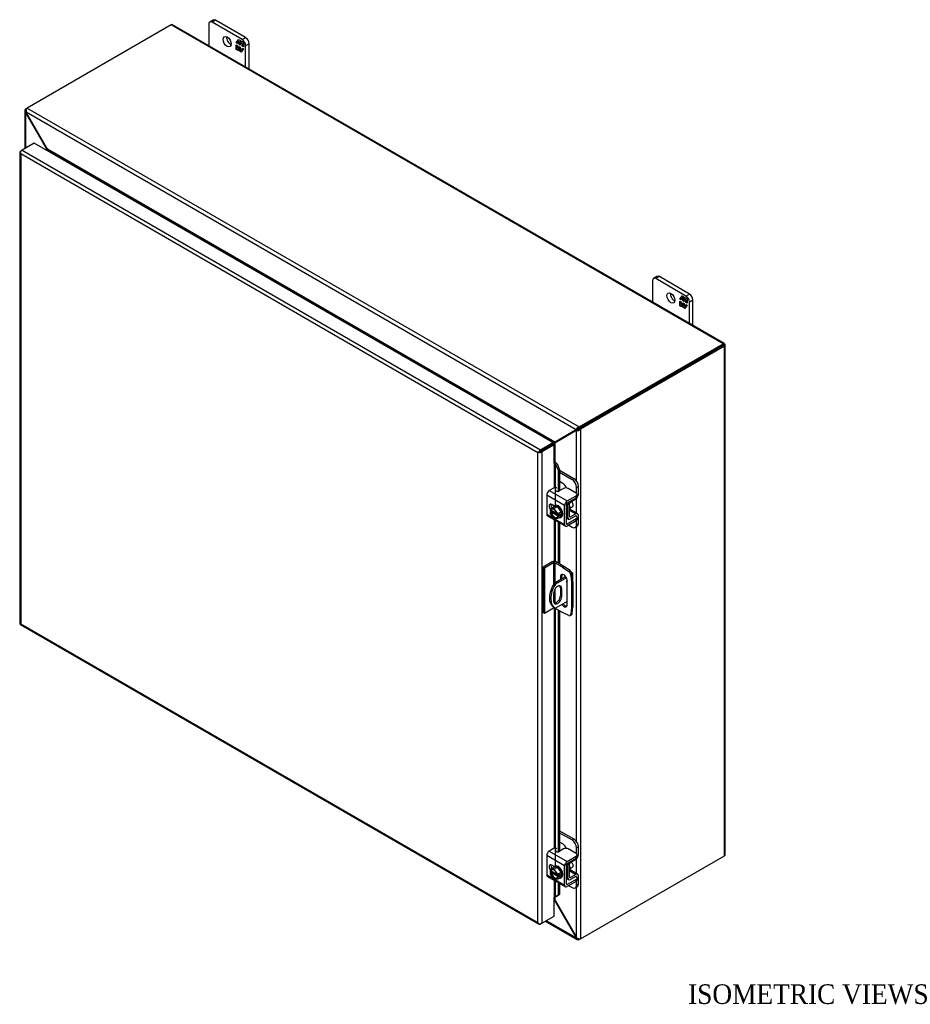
# Model space of a CAD drawing. Header units: inches. Extents: x 4 to 147, y 0 to 98.
# Tile 7 of 8: x 97 to 124, y 68 to 98. Entities that reach past the tile are written whole.
import ezdxf
from ezdxf.enums import TextEntityAlignment as Align

# ---------------------------------------------------------------- set-up
doc = ezdxf.new("R2010")
doc.units = ezdxf.units.IN
doc.header["$MEASUREMENT"] = 0
for name, color, linetype in [('COM40153-1', 7, 'CONTINUOUS'), ('COM40153-2', 7, 'CONTINUOUS'), ('COM42667', 7, 'CONTINUOUS'), ('COM42780', 7, 'CONTINUOUS'), ('COM48441', 7, 'CONTINUOUS'), ('COM71780-12', 7, 'CONTINUOUS'), ('DEFAULT', 7, 'CONTINUOUS'), ('FET07710', 7, 'CONTINUOUS'), ('SCC19011', 7, 'CONTINUOUS'), ('SPR20265', 7, 'CONTINUOUS'), ('WAF25035', 7, 'CONTINUOUS')]:
    doc.layers.add(name, color=color, linetype=linetype)
doc.styles.add('SEACAD_TIMES_NEW_ROMAN', font='times.ttf')

msp = doc.modelspace()

# ---------------------------------------------------------------- linework, layer by layer
at = {"layer": 'COM40153-1', "color": 7}
for p, q in [((113.389, 81.435), (113.032, 81.229)), ((113.41, 81.4), (113.073, 81.205)), ((113.562, 81.573), (113.575, 81.566)), ((113.6, 81.286), (113.6, 81.53)), ((113.032, 81.229), (113.073, 81.205)), ((113.224, 81.091), (113.265, 81.067)), ((113.224, 81.091), (113.224, 80.854)), ((113.265, 80.83), (113.265, 81.067)), ((113.018, 80.924), (113.018, 80.687)), ((113.224, 80.854), (113.265, 80.83)), ((113.013, 80.504), (113.053, 80.48)), ((113.436, 80.68), (113.073, 80.47))]:
    msp.add_line(p, q, dxfattribs=at)
for centre, major_axis, start_param, end_param in [((113.442, 81.296), (-0.025, -0.0433), 4.139289, 6.283185), ((113.401, 81.319), (0.025, 0.0433), 4.093609, 5.210881), ((113.514, 81.53), (-0.0864, 0), 2.529725, 3.926991), ((113.313, 81.023), (0.3, 0.52), 1.508132, 3.141593), ((113.353, 81), (0.3, 0.52), 1.508132, 3.204257), ((113.141, 80.996), (-0.087, -0.151), 2.356194, 5.497787), ((113.1, 81.019), (-0.087, -0.151), 2.356194, 2.906426), ((113.442, 81.296), (-0.025, -0.0433), 0, 0.63978), ((113.141, 80.759), (0.087, 0.151), 2.356194, 5.497787), ((113.1, 80.782), (0.087, 0.151), 3.37676, 5.497787)]:
    msp.add_ellipse(centre, major_axis=major_axis, ratio=0.57735, start_param=start_param, end_param=end_param, dxfattribs=at)
at = {"layer": 'COM40153-2', "color": 7}
for p, q in [((112.974, 81.883), (112.696, 81.722)), ((112.696, 81.722), (112.696, 80.334)), ((112.736, 81.699), (112.696, 81.722)), ((113.015, 81.859), (112.736, 81.699)), ((112.736, 81.699), (112.736, 80.311)), ((113.015, 81.859), (113.015, 81.2)), ((113.055, 81.859), (113.055, 81.242)), ((113.29, 81.724), (113.055, 81.859)), ((113.331, 81.747), (113.096, 81.883)), ((113.29, 81.724), (113.331, 81.747)), ((113.29, 81.724), (113.479, 81.596)), ((113.52, 81.619), (113.331, 81.747)), ((113.479, 81.596), (113.52, 81.619)), ((113.224, 81.427), (113.265, 81.451)), ((113.224, 81.427), (113.224, 81.34)), ((113.265, 81.363), (113.265, 81.451)), ((113.436, 80.586), (113.436, 81.305)), ((113.584, 81.508), (113.543, 81.484)), ((113.543, 81.484), (113.56, 81.257)), ((113.601, 81.28), (113.584, 81.508)), ((113.055, 81.049), (113.055, 80.623)), ((113.56, 81.257), (113.601, 81.28)), ((113.56, 81.257), (113.56, 80.492)), ((113.601, 81.28), (113.601, 80.515)), ((113.015, 80.471), (112.736, 80.311)), ((113.015, 80.502), (113.015, 80.471)), ((113.055, 80.479), (113.055, 80.471)), ((113.29, 80.336), (113.055, 80.471)), ((113.56, 80.492), (113.543, 80.283)), ((113.56, 80.492), (113.601, 80.515)), ((113.584, 80.306), (113.601, 80.515)), ((112.736, 80.311), (112.696, 80.334)), ((113.479, 80.246), (113.29, 80.336)), ((113.523, 80.244), (113.564, 80.268)), ((113.543, 80.283), (113.584, 80.306))]:
    msp.add_line(p, q, dxfattribs=at)
for centre, major_axis, start_param, end_param in [((113.035, 81.848), (-0.0864, 0), 3.926991, 5.497787), ((113.035, 81.848), (-0.0288, 0), 3.926991, 5.497787), ((113.473, 81.518), (0.05, -0.0866), 0.872665, 2.268928), ((113.514, 81.541), (-0.05, 0.0866), 4.014257, 5.410521), ((113.33, 81.366), (0.075, -0.13), 0.785398, 3.926991), ((113.371, 81.389), (0.075, -0.13), 3.416574, 3.926991), ((113.035, 80.46), (0.0288, 0), 0.785398, 2.356194), ((113.33, 80.647), (-0.075, 0.13), 1.73559, 3.926991), ((113.371, 80.671), (-0.075, 0.13), 1.73559, 2.866611), ((113.473, 80.331), (-0.05, 0.0866), 2.443461, 3.839724), ((113.514, 80.354), (-0.05, 0.0866), 3.141593, 3.839724)]:
    msp.add_ellipse(centre, major_axis=major_axis, ratio=0.57735, start_param=start_param, end_param=end_param, dxfattribs=at)
at = {"layer": 'COM42667', "color": 7}
for p, q in [((113.03, 84.152), (112.886, 84.068)), ((112.886, 84.068), (113.434, 83.751)), ((113.319, 84.133), (113.172, 84.048)), ((113.707, 83.991), (113.46, 84.133)), ((113.353, 83.611), (112.805, 83.928)), ((112.805, 83.928), (112.805, 83.346)), ((113.434, 83.751), (113.707, 83.909)), ((113.434, 83.689), (113.707, 83.847)), ((113.707, 83.847), (113.707, 83.909)), ((113.737, 83.888), (113.737, 83.95)), ((113.035, 83.595), (112.96, 83.639)), ((113.353, 83.029), (113.353, 83.611)), ((113.407, 83.06), (113.407, 83.642)), ((112.805, 83.346), (113.009, 83.228)), ((112.828, 83.293), (113.377, 82.977)), ((113.048, 83.205), (113.353, 83.029)), ((113.707, 83.202), (113.434, 83.044)), ((113.707, 83.14), (113.434, 82.982)), ((113.694, 83.291), (113.707, 83.283)), ((113.707, 83.14), (113.707, 83.202)), ((113.737, 83.181), (113.737, 83.243)), ((113.434, 83.044), (113.407, 83.06)), ((113.353, 72.588), (112.805, 72.905)), ((112.805, 72.905), (112.805, 72.322)), ((113.03, 73.128), (112.886, 73.045)), ((112.886, 73.045), (113.434, 72.728)), ((113.319, 73.11), (113.172, 73.025)), ((113.434, 72.728), (113.707, 72.886)), ((113.707, 72.967), (113.46, 73.11)), ((113.707, 72.823), (113.707, 72.886)), ((113.737, 72.864), (113.737, 72.926)), ((113.035, 72.572), (112.96, 72.616)), ((113.353, 72.006), (113.353, 72.588)), ((113.407, 72.037), (113.407, 72.619)), ((113.434, 72.666), (113.707, 72.823)), ((112.805, 72.322), (113.009, 72.205)), ((112.828, 72.27), (113.377, 71.953)), ((113.694, 72.268), (113.707, 72.26)), ((113.048, 72.182), (113.353, 72.006)), ((113.434, 72.021), (113.407, 72.037)), ((113.707, 72.178), (113.434, 72.021)), ((113.707, 72.116), (113.434, 71.959)), ((113.707, 72.116), (113.707, 72.178)), ((113.737, 72.157), (113.737, 72.219))]:
    msp.add_line(p, q, dxfattribs=at)
for centre, major_axis, start_param, end_param in [((112.886, 83.975), (-0.0572, -0.0991), 3.926991, 5.497787), ((113.064, 84.132), (-0.048, 0), 3.141593, 5.497787), ((113.138, 84.068), (0.048, 0), 2.929457, 5.497787), ((113.39, 84.092), (0.1, 0), 0.785398, 2.356194), ((113.434, 83.658), (0.0572, 0.0991), 0.785398, 2.356194), ((113.637, 83.95), (-0.1, 0), 2.356194, 3.926991), ((113.637, 83.888), (-0.1, 0), 2.356194, 3.141593), ((112.96, 83.547), (0.0562, -0.0973), 2.356194, 4.826451), ((113.014, 83.578), (0.0562, -0.0973), 3.6401, 4.826451), ((113.434, 83.658), (0.0192, 0.0333), 0.785398, 2.356194), ((112.886, 83.392), (0.0572, 0.0991), 2.356194, 3.141593), ((113.637, 83.243), (-0.1, 0), 2.356194, 3.926991), ((113.637, 83.181), (-0.1, 0), 2.356194, 3.141593), ((113.434, 83.076), (0.0572, 0.0991), 2.356194, 3.926991), ((113.434, 83.076), (0.0192, 0.0333), 2.356194, 3.926991), ((112.886, 72.951), (-0.0572, -0.0991), 3.926991, 5.497787), ((113.064, 73.109), (-0.048, 0), 3.141593, 5.497787), ((113.138, 73.044), (0.048, 0), 2.929457, 5.497787), ((113.39, 73.069), (0.1, 0), 0.785398, 2.356194), ((113.637, 72.926), (-0.1, 0), 2.356194, 3.926991), ((113.637, 72.864), (-0.1, 0), 2.356194, 3.141593), ((112.96, 72.524), (0.0562, -0.0973), 2.356194, 4.826451), ((113.014, 72.555), (0.0562, -0.0973), 3.6401, 4.826451), ((113.434, 72.635), (0.0572, 0.0991), 0.785398, 2.356194), ((113.434, 72.635), (0.0192, 0.0333), 0.785398, 2.356194), ((112.886, 72.369), (0.0572, 0.0991), 2.356194, 3.141593), ((113.637, 72.219), (-0.1, 0), 2.356194, 3.926991), ((113.434, 72.052), (0.0572, 0.0991), 2.356194, 3.926991), ((113.434, 72.052), (0.0192, 0.0333), 2.356194, 3.926991), ((113.637, 72.157), (-0.1, 0), 2.356194, 3.141593)]:
    msp.add_ellipse(centre, major_axis=major_axis, ratio=0.57735, start_param=start_param, end_param=end_param, dxfattribs=at)
at = {"layer": 'COM42780', "color": 7}
for p, q in [((113.202, 84.688), (113.634, 84.439)), ((113.202, 84.626), (113.581, 84.408)), ((113.298, 84.285), (113.202, 84.341)), ((113.581, 84.408), (113.634, 84.439)), ((113.776, 84.194), (113.722, 84.163)), ((113.722, 83.98), (113.722, 84.163)), ((113.776, 83.951), (113.776, 84.194)), ((113.533, 83.713), (113.696, 83.811)), ((113.411, 83.66), (113.452, 83.636)), ((113.452, 83.248), (113.452, 83.636)), ((113.506, 83.279), (113.506, 83.667)), ((113.51, 83.462), (113.696, 83.354)), ((113.752, 83.359), (113.525, 83.49)), ((113.407, 83.274), (113.452, 83.248)), ((113.407, 83.235), (113.476, 83.195)), ((113.506, 83.278), (113.533, 83.263)), ((113.695, 83.291), (113.532, 83.2)), ((113.696, 83.354), (113.533, 83.263)), ((113.695, 83.291), (113.722, 83.275)), ((113.722, 83.273), (113.722, 83.275)), ((113.722, 83.032), (113.722, 83.151)), ((113.776, 83.063), (113.776, 83.306)), ((113.48, 83.009), (113.581, 82.951)), ((113.681, 82.941), (113.734, 82.972)), ((113.722, 83.032), (113.776, 83.063)), ((113.202, 73.665), (113.634, 73.415)), ((113.202, 73.603), (113.581, 73.384)), ((113.298, 73.262), (113.202, 73.317)), ((113.581, 73.384), (113.634, 73.415)), ((113.776, 73.17), (113.722, 73.139)), ((113.776, 72.927), (113.776, 73.17)), ((113.722, 72.956), (113.722, 73.139)), ((113.411, 72.636), (113.452, 72.612)), ((113.452, 72.224), (113.452, 72.612)), ((113.506, 72.255), (113.506, 72.643)), ((113.533, 72.69), (113.696, 72.788)), ((113.51, 72.438), (113.696, 72.331)), ((113.752, 72.336), (113.525, 72.467)), ((113.695, 72.268), (113.532, 72.177)), ((113.696, 72.331), (113.533, 72.239)), ((113.695, 72.268), (113.722, 72.252)), ((113.776, 72.04), (113.776, 72.283)), ((113.407, 72.25), (113.452, 72.224)), ((113.407, 72.212), (113.476, 72.172)), ((113.48, 71.985), (113.581, 71.927)), ((113.506, 72.255), (113.533, 72.239)), ((113.722, 72.249), (113.722, 72.252)), ((113.722, 72.009), (113.722, 72.127)), ((113.722, 72.009), (113.776, 72.04)), ((113.681, 71.917), (113.734, 71.948))]:
    msp.add_line(p, q, dxfattribs=at)
for centre, major_axis, start_param, end_param in [((113.581, 84.244), (0.1, -0.173), 0.785398, 2.356194), ((113.634, 84.275), (-0.1, 0.173), 3.926991, 5.497787), ((113.298, 84.122), (0.1, -0.173), 1.392108, 2.356194), ((113.533, 83.682), (-0.0572, -0.0991), 4.744903, 5.497787), ((113.533, 83.682), (-0.0192, -0.0333), 3.944444, 5.497787), ((113.695, 83.904), (-0.0572, -0.0991), 0.802851, 2.356194), ((113.418, 83.585), (0.078, -0.135), 0.133398, 1.437398), ((113.533, 83.294), (0.0572, 0.0991), 2.356194, 3.909538), ((113.533, 83.294), (0.0192, 0.0333), 2.356194, 3.909538), ((113.695, 83.26), (-0.0192, -0.0333), 2.356194, 3.909538), ((113.695, 83.26), (-0.0572, -0.0991), 2.356194, 3.909538), ((113.581, 83.114), (-0.1, 0.173), 2.356194, 3.926991), ((113.634, 83.145), (-0.1, 0.173), 3.141593, 3.926991), ((113.298, 73.099), (0.1, -0.173), 1.392108, 2.356194), ((113.581, 73.221), (0.1, -0.173), 0.785398, 2.356194), ((113.634, 73.252), (-0.1, 0.173), 3.926991, 5.497787), ((113.695, 72.88), (-0.0572, -0.0991), 0.802851, 2.356194), ((113.533, 72.659), (-0.0572, -0.0991), 4.744903, 5.497787), ((113.533, 72.659), (-0.0192, -0.0333), 3.944444, 5.497787), ((113.418, 72.562), (0.078, -0.135), 0.133398, 1.437398), ((113.695, 72.236), (-0.0192, -0.0333), 2.356194, 3.909538), ((113.695, 72.236), (-0.0572, -0.0991), 2.356194, 3.909538), ((113.533, 72.271), (0.0572, 0.0991), 2.356194, 3.909538), ((113.533, 72.271), (0.0192, 0.0333), 2.356194, 3.909538), ((113.581, 72.091), (-0.1, 0.173), 2.356194, 3.926991), ((113.634, 72.122), (-0.1, 0.173), 3.141593, 3.926991)]:
    msp.add_ellipse(centre, major_axis=major_axis, ratio=0.57735, start_param=start_param, end_param=end_param, dxfattribs=at)
at = {"layer": 'COM48441', "color": 7}
for p, q in [((101.312, 98.306), (96.909, 95.764)), ((118.201, 88.555), (101.312, 98.306)), ((118.244, 88.559), (101.355, 98.31)), ((96.868, 95.74), (96.909, 95.764)), ((96.909, 95.764), (113.798, 86.013)), ((96.843, 95.685), (96.843, 94.527)), ((96.89, 95.728), (96.868, 95.74)), ((96.883, 95.638), (96.868, 95.629)), ((96.868, 94.542), (96.868, 95.629)), ((96.882, 95.611), (96.868, 95.629)), ((96.882, 95.611), (96.892, 95.617)), ((97.524, 94.499), (96.882, 95.611)), ((113.702, 85.927), (96.883, 95.638)), ((96.892, 95.617), (96.883, 95.638)), ((97.534, 94.505), (96.892, 95.617)), ((97.524, 94.499), (97.534, 94.505)), ((97.524, 94.463), (97.524, 94.499)), ((113.051, 85.546), (97.534, 94.505)), ((97.572, 94.436), (97.571, 94.435)), ((112.972, 85.545), (97.572, 94.436)), ((113.798, 86.013), (118.201, 88.555)), ((118.259, 88.541), (118.201, 88.508)), ((118.259, 88.541), (118.201, 88.508)), ((118.201, 88.508), (118.242, 88.532)), ((118.267, 72.937), (118.267, 88.52)), ((113.798, 85.966), (118.201, 88.508)), ((118.201, 88.508), (113.798, 85.966)), ((118.242, 88.485), (113.839, 85.942)), ((118.201, 88.508), (118.201, 88.508)), ((118.201, 88.508), (118.201, 88.508)), ((118.242, 72.902), (118.242, 88.485)), ((113.693, 85.917), (113.051, 85.546)), ((113.703, 85.899), (113.061, 85.529)), ((113.733, 85.94), (113.091, 85.57)), ((113.743, 85.923), (113.102, 85.552)), ((113.693, 85.917), (113.733, 85.94)), ((113.702, 85.927), (113.693, 85.917)), ((113.743, 85.951), (113.702, 85.927)), ((113.703, 85.899), (113.743, 85.923)), ((113.716, 85.902), (113.703, 85.899)), ((113.757, 85.926), (113.716, 85.902)), ((113.716, 84.361), (113.716, 85.902)), ((113.743, 85.951), (113.733, 85.94)), ((113.737, 85.947), (113.748, 85.953)), ((113.757, 85.926), (113.743, 85.923)), ((113.762, 85.929), (113.751, 85.922)), ((113.798, 85.966), (113.798, 86.013)), ((113.798, 85.966), (113.839, 85.942)), ((113.839, 85.942), (113.839, 70.36)), ((112.971, 85.544), (112.972, 85.545)), ((112.972, 85.545), (112.972, 85.544)), ((113.091, 85.57), (113.051, 85.546)), ((113.102, 85.552), (113.061, 85.529)), ((113.061, 84.928), (113.061, 85.529)), ((112.985, 85.482), (112.984, 85.482)), ((113.716, 83.379), (113.716, 83.826)), ((113.716, 73.337), (113.716, 82.961)), ((113.839, 70.36), (118.242, 72.902)), ((113.716, 72.356), (113.716, 72.803)), ((113.716, 70.4), (113.716, 71.938)), ((113.051, 71.525), (113.032, 71.535)), ((113.051, 71.525), (113.061, 71.531)), ((113.051, 71.525), (113.693, 70.413)), ((113.061, 71.531), (113.061, 71.633)), ((113.061, 71.531), (113.703, 70.419)), ((112.77, 70.901), (113.737, 70.342)), ((113.702, 70.392), (112.795, 70.915)), ((113.693, 70.413), (113.703, 70.419)), ((113.693, 70.413), (113.702, 70.392)), ((113.716, 70.4), (113.702, 70.392)), ((113.703, 70.419), (113.716, 70.4)), ((113.798, 70.361), (113.798, 70.336)), ((113.839, 70.36), (113.798, 70.336))]:
    msp.add_line(p, q, dxfattribs=at)
for centre, radius, start, end in [((97.033, 95.672), 0.154, 143.5515, 192.9586), ((96.917, 95.685), 0.0739, 131.3818, 228.6182), ((113.843, 85.866), 0.154, 107.0414, 156.4485), ((113.734, 86.055), 0.154, 263.5515, 312.9586), ((113.801, 85.847), 0.119, 91.3268, 119.2753), ((113.699, 86.025), 0.115, 300.272, 329.1259), ((115.205, 81.601), 4.476, 118.0355, 119.6828), ((110.705, 89.395), 4.508, 300.4684, 301.9581), ((113.774, 70.406), 0.0739, 191.3818, 288.6182), ((113.821, 70.513), 0.154, 227.0414, 276.4485)]:
    msp.add_arc(centre, radius, start, end, dxfattribs=at)
for centre, major_axis, ratio, start_param, end_param in [((101.312, 98.236), (-0.0432, -0.0748), 0.57735, 3.141593, 3.926991), ((118.201, 88.485), (-0.0432, -0.0748), 0.57735, 2.696031, 3.926991), ((118.181, 88.496), (0.0863, 0.0499), 0.000948, -0.784852, -0.445015), ((118.181, 88.496), (0.0864, 0.0498), 0.000948, 0.445015, 0.784852), ((118.181, 88.52), (-0.0864, 0), 0.57735, 2.356194, 3.587154), ((118.181, 88.496), (-0.0288, -0.0166), 0.000948, 2.356741, 3.927537), ((118.181, 88.496), (-0.0288, -0.0166), 0.000948, 2.355648, 3.926445), ((118.181, 72.937), (-0.0864, 0), 0.57735, 2.356194, 3.141593)]:
    msp.add_ellipse(centre, major_axis=major_axis, ratio=ratio, start_param=start_param, end_param=end_param, dxfattribs=at)
for points, knots in [([(97.524, 94.499), (97.526, 94.491), (97.527, 94.483), (97.53, 94.47), (97.53, 94.464), (97.531, 94.459)], [0, 0, 0, 0, 0.25, 0.25, 0.4064598, 0.4064598, 0.4064598, 0.4064598]), ([(97.572, 94.436), (97.573, 94.436), (97.574, 94.437), (97.575, 94.439), (97.575, 94.44), (97.576, 94.444), (97.575, 94.447), (97.573, 94.453), (97.572, 94.456), (97.568, 94.462), (97.567, 94.466), (97.56, 94.475), (97.556, 94.481), (97.545, 94.493), (97.54, 94.499), (97.534, 94.505)], [0, 0, 0, 0, 0.0625, 0.0625, 0.125, 0.125, 0.25, 0.25, 0.375, 0.375, 0.5, 0.5, 0.75, 0.75, 1, 1, 1, 1]), ([(113.051, 85.546), (113.045, 85.547), (113.039, 85.548), (113.026, 85.549), (113.019, 85.55), (113.009, 85.55), (113.005, 85.55), (112.998, 85.55), (112.994, 85.55), (112.987, 85.549), (112.984, 85.548), (112.979, 85.547), (112.977, 85.547), (112.974, 85.546), (112.973, 85.545), (112.972, 85.545)], [0, 0, 0, 0, 0.25, 0.25, 0.5, 0.5, 0.625, 0.625, 0.75, 0.75, 0.875, 0.875, 0.9375, 0.9375, 1, 1, 1, 1]), ([(113.02, 85.461), (113.021, 85.462), (113.022, 85.463), (113.025, 85.465), (113.026, 85.466), (113.029, 85.469), (113.031, 85.472), (113.036, 85.478), (113.038, 85.481), (113.041, 85.487), (113.043, 85.49), (113.048, 85.499), (113.051, 85.505), (113.056, 85.517), (113.059, 85.523), (113.061, 85.529)], [0, 0, 0, 0, 0.0625, 0.0625, 0.125, 0.125, 0.25, 0.25, 0.375, 0.375, 0.5, 0.5, 0.75, 0.75, 1, 1, 1, 1]), ([(113.061, 71.531), (113.059, 71.539), (113.056, 71.546), (113.051, 71.561), (113.048, 71.569), (113.043, 71.579), (113.041, 71.582), (113.038, 71.588), (113.036, 71.59), (113.034, 71.593)], [0, 0, 0, 0, 0.25, 0.25, 0.5, 0.5, 0.625, 0.625, 0.75, 0.75, 0.75, 0.75])]:
    msp.add_open_spline(points, degree=3, knots=knots, dxfattribs=at)
msp.add_open_spline([(113.033, 71.541), (113.039, 71.536), (113.045, 71.53), (113.051, 71.525)], degree=3, dxfattribs=at)
at = {"layer": 'COM71780-12', "color": 7}
for p, q in [((97.127, 94.692), (96.754, 94.476)), ((112.991, 85.533), (97.127, 94.692)), ((96.688, 94.418), (96.688, 80.007)), ((96.697, 94.396), (96.697, 94.396)), ((96.714, 94.453), (96.754, 94.476)), ((112.537, 85.223), (96.714, 94.359)), ((96.714, 94.359), (96.714, 79.996)), ((96.754, 94.476), (112.618, 85.317)), ((112.618, 85.317), (112.991, 85.533)), ((112.991, 85.533), (112.991, 85.486)), ((112.578, 85.247), (112.537, 85.223)), ((112.537, 70.86), (112.537, 85.223)), ((112.561, 85.237), (112.618, 85.27)), ((112.561, 85.237), (112.618, 85.27)), ((112.618, 85.27), (112.991, 85.486)), ((112.991, 85.485), (112.618, 85.27)), ((113.032, 85.462), (112.659, 85.247)), ((112.659, 85.247), (112.659, 70.837)), ((113.032, 85.462), (112.991, 85.485)), ((113.032, 84.89), (113.032, 85.462)), ((113.055, 84.895), (113.06, 84.928)), ((113.032, 84.89), (113.032, 84.153)), ((113.076, 84.865), (113.123, 84.884)), ((113.076, 84.865), (113.155, 84.687)), ((113.076, 83.615), (113.076, 84.865)), ((113.123, 84.884), (113.202, 84.706)), ((113.202, 84.706), (113.155, 84.687)), ((113.155, 84.687), (113.155, 84.042)), ((113.202, 84.706), (113.202, 84.066)), ((113.032, 83.597), (113.032, 83.593)), ((113.032, 83.176), (113.032, 81.898)), ((113.076, 81.892), (113.076, 83.15)), ((113.155, 83.105), (113.155, 81.849)), ((113.202, 83.077), (113.202, 81.822)), ((113.032, 80.476), (113.032, 73.129)), ((113.076, 72.592), (113.076, 80.46)), ((113.155, 80.414), (113.155, 73.019)), ((113.202, 80.387), (113.202, 73.042)), ((96.711, 79.968), (112.575, 70.809)), ((96.714, 79.996), (112.537, 70.86)), ((113.032, 72.574), (113.032, 72.57)), ((113.032, 72.152), (113.032, 71.623)), ((113.076, 71.644), (113.076, 72.127)), ((113.155, 72.081), (113.155, 71.692)), ((113.202, 72.054), (113.202, 71.711)), ((113.155, 71.692), (113.076, 71.644)), ((113.076, 71.644), (113.123, 71.663)), ((113.202, 71.711), (113.123, 71.663)), ((113.202, 71.711), (113.155, 71.692)), ((113.032, 71.052), (113.032, 71.623)), ((112.561, 70.827), (112.561, 70.827)), ((112.659, 70.837), (112.618, 70.813)), ((112.659, 70.837), (113.032, 71.052))]:
    msp.add_line(p, q, dxfattribs=at)
for centre, radius, start, end in [((113.017, 84.8), 0.135, 38.3968, 71.6578), ((112.992, 84.829), 0.0911, 23.2734, 46.5882), ((113.274, 71.364), 0.343, 125.2045, 129.639), ((113.111, 71.583), 0.0704, 117.4412, 127.5015)]:
    msp.add_arc(centre, radius, start, end, dxfattribs=at)
for centre, major_axis, ratio, start_param, end_param in [((96.775, 94.418), (0.0864, 0), 0.57735, 2.356194, 3.587154), ((96.754, 94.406), (0.0432, 0.0748), 0.57735, 0.785398, 2.016358), ((96.775, 94.394), (-0.061, 0.106), 0.577982, 1.231508, 1.571345), ((96.775, 94.394), (-0.061, 0.106), 0.577982, 1.230411, 1.570248), ((112.598, 85.258), (-0.0863, -0.0499), 0.000948, -1.124689, -0.784852), ((112.598, 85.258), (-0.0864, -0.0498), 0.000948, 0.784852, 1.124689), ((112.618, 85.247), (0.0432, 0.0748), 0.57735, 0.785398, 2.016358), ((112.598, 85.282), (0.0864, 0), 0.57735, 4.266828, 5.497787), ((112.598, 85.258), (0.0288, 0.0166), 0.000948, 0.785944, 2.356741), ((112.598, 85.258), (0.0288, 0.0166), 0.000948, 3.926445, 5.497241), ((113.052, 84.879), (0.0864, 0), 0.57735, 1.48353, 1.808737), ((113.052, 84.879), (0.0288, 0), 0.57735, 1.48353, 2.356194), ((96.775, 80.007), (0.0864, 0), 0.57735, 3.141593, 3.587154), ((96.775, 80.031), (-0.0864, -0.0498), 0.000948, 0.445015, 0.784852), ((96.775, 80.031), (-0.0863, -0.0499), 0.000948, -0.784852, -0.445015), ((96.754, 80.043), (0.0432, 0.0748), 0.57735, 2.696031, 3.141593), ((113.052, 71.612), (-0.0288, 0), 0.57735, 4.625123, 5.497787), ((112.598, 70.895), (0.061, -0.106), 0.577982, 4.712938, 5.052774), ((112.598, 70.895), (0.061, -0.106), 0.577982, 4.71184, 5.051677), ((112.598, 70.872), (0.0864, 0), 0.57735, 4.266828, 5.497787), ((112.618, 70.884), (0.0432, 0.0748), 0.57735, 2.696031, 3.926991)]:
    msp.add_ellipse(centre, major_axis=major_axis, ratio=ratio, start_param=start_param, end_param=end_param, dxfattribs=at)
at = {"layer": 'FET07710', "color": 7}
for p, q in [((102.601, 98.454), (102.495, 98.393)), ((102.464, 98.324), (102.464, 97.67)), ((102.676, 98.446), (102.57, 98.385)), ((103.489, 97.855), (102.57, 98.385)), ((103.595, 97.916), (102.676, 98.446)), ((103.307, 97.761), (103.376, 97.859)), ((103.35, 97.813), (103.381, 97.856)), ((103.376, 97.859), (103.438, 97.824)), ((103.489, 97.855), (103.595, 97.916)), ((103.318, 97.767), (103.307, 97.761)), ((103.343, 97.74), (103.307, 97.761)), ((103.307, 97.558), (103.307, 97.697)), ((103.307, 97.697), (103.343, 97.676)), ((103.318, 97.565), (103.307, 97.558)), ((103.368, 97.523), (103.307, 97.558)), ((103.318, 97.767), (103.343, 97.803)), ((103.343, 97.753), (103.318, 97.767)), ((103.318, 97.565), (103.318, 97.69)), ((103.375, 97.532), (103.318, 97.565)), ((103.354, 97.815), (103.343, 97.809)), ((103.399, 97.777), (103.343, 97.809)), ((103.343, 97.809), (103.343, 97.74)), ((103.343, 97.676), (103.343, 97.607)), ((103.343, 97.607), (103.399, 97.575)), ((103.41, 97.783), (103.354, 97.815)), ((103.393, 97.559), (103.368, 97.523)), ((103.405, 97.565), (103.393, 97.559)), ((103.393, 97.508), (103.393, 97.559)), ((103.41, 97.783), (103.399, 97.777)), ((103.399, 97.707), (103.399, 97.777)), ((103.41, 97.714), (103.399, 97.707)), ((103.432, 97.688), (103.399, 97.707)), ((103.399, 97.575), (103.399, 97.644)), ((103.399, 97.644), (103.432, 97.624)), ((103.41, 97.581), (103.399, 97.575)), ((103.405, 97.515), (103.405, 97.565)), ((103.41, 97.714), (103.41, 97.783)), ((103.432, 97.701), (103.41, 97.714)), ((103.41, 97.581), (103.41, 97.637)), ((103.444, 97.764), (103.432, 97.757)), ((103.488, 97.725), (103.432, 97.757)), ((103.432, 97.757), (103.432, 97.688)), ((103.432, 97.624), (103.432, 97.555)), ((103.432, 97.555), (103.488, 97.523)), ((103.438, 97.824), (103.438, 97.773)), ((103.438, 97.773), (103.463, 97.809)), ((103.449, 97.779), (103.438, 97.773)), ((103.499, 97.732), (103.444, 97.764)), ((103.449, 97.779), (103.468, 97.806)), ((103.524, 97.571), (103.455, 97.473)), ((103.463, 97.809), (103.524, 97.773)), ((103.499, 97.732), (103.488, 97.725)), ((103.488, 97.656), (103.488, 97.725)), ((103.499, 97.662), (103.488, 97.656)), ((103.524, 97.635), (103.488, 97.656)), ((103.488, 97.523), (103.488, 97.592)), ((103.488, 97.592), (103.524, 97.571)), ((103.499, 97.662), (103.499, 97.732)), ((103.524, 97.648), (103.499, 97.662)), ((103.499, 97.535), (103.499, 97.586)), ((103.524, 97.773), (103.524, 97.635)), ((103.701, 97.732), (103.595, 97.671)), ((103.595, 97.017), (103.595, 97.671)), ((103.701, 96.956), (103.701, 97.732)), ((103.405, 97.515), (103.393, 97.508)), ((103.455, 97.473), (103.393, 97.508)), ((103.462, 97.482), (103.405, 97.515)), ((103.493, 97.526), (103.488, 97.523)), ((116.04, 90.486), (116.04, 89.832)), ((116.177, 90.615), (116.071, 90.554)), ((116.252, 90.608), (116.146, 90.547)), ((117.066, 90.016), (116.146, 90.547)), ((117.171, 90.077), (116.252, 90.608)), ((116.883, 89.922), (116.952, 90.021)), ((116.952, 90.021), (117.014, 89.985)), ((117.066, 90.016), (117.171, 90.077)), ((116.894, 89.929), (116.883, 89.922)), ((116.919, 89.901), (116.883, 89.922)), ((116.883, 89.72), (116.883, 89.859)), ((116.883, 89.859), (116.919, 89.838)), ((116.894, 89.727), (116.883, 89.72)), ((116.945, 89.684), (116.883, 89.72)), ((116.894, 89.929), (116.919, 89.965)), ((116.919, 89.914), (116.894, 89.929)), ((116.894, 89.727), (116.894, 89.852)), ((116.951, 89.694), (116.894, 89.727)), ((116.931, 89.977), (116.919, 89.97)), ((116.975, 89.938), (116.919, 89.97)), ((116.919, 89.97), (116.919, 89.901)), ((116.919, 89.838), (116.919, 89.768)), ((116.919, 89.768), (116.975, 89.736)), ((116.926, 89.974), (116.957, 90.018)), ((116.986, 89.945), (116.931, 89.977)), ((116.97, 89.721), (116.945, 89.684)), ((116.981, 89.727), (116.97, 89.721)), ((116.97, 89.67), (116.97, 89.721)), ((116.986, 89.945), (116.975, 89.938)), ((116.975, 89.869), (116.975, 89.938)), ((116.986, 89.876), (116.975, 89.869)), ((117.009, 89.85), (116.975, 89.869)), ((116.975, 89.736), (116.975, 89.805)), ((116.975, 89.805), (117.009, 89.786)), ((116.986, 89.743), (116.975, 89.736)), ((116.981, 89.676), (116.981, 89.727)), ((116.986, 89.876), (116.986, 89.945)), ((117.009, 89.863), (116.986, 89.876)), ((116.986, 89.743), (116.986, 89.799)), ((117.02, 89.925), (117.009, 89.919)), ((117.064, 89.887), (117.009, 89.919)), ((117.009, 89.919), (117.009, 89.85)), ((117.009, 89.786), (117.009, 89.717)), ((117.014, 89.985), (117.014, 89.935)), ((117.014, 89.935), (117.039, 89.971)), ((117.025, 89.941), (117.014, 89.935)), ((117.076, 89.893), (117.02, 89.925)), ((117.025, 89.941), (117.044, 89.968)), ((117.101, 89.733), (117.032, 89.634)), ((117.039, 89.971), (117.101, 89.935)), ((117.076, 89.893), (117.064, 89.887)), ((117.064, 89.818), (117.064, 89.887)), ((117.076, 89.824), (117.064, 89.818)), ((117.101, 89.796), (117.064, 89.818)), ((117.064, 89.685), (117.064, 89.754)), ((117.064, 89.754), (117.101, 89.733)), ((117.076, 89.824), (117.076, 89.893)), ((117.101, 89.809), (117.076, 89.824)), ((117.076, 89.697), (117.076, 89.747)), ((117.101, 89.935), (117.101, 89.796)), ((117.277, 89.894), (117.172, 89.833)), ((117.172, 89.179), (117.172, 89.833)), ((117.277, 89.118), (117.277, 89.894)), ((116.981, 89.676), (116.97, 89.67)), ((117.032, 89.634), (116.97, 89.67)), ((117.038, 89.643), (116.981, 89.676)), ((117.009, 89.717), (117.064, 89.685)), ((117.069, 89.687), (117.064, 89.685))]:
    msp.add_line(p, q, dxfattribs=at)
for centre, major_axis, start_param, end_param in [((102.676, 98.324), (0.075, -0.13), 2.356194, 3.141593), ((102.57, 98.263), (0.075, -0.13), 2.356194, 3.926991), ((103.135, 97.854), (-0.088, 0.152), 0.649107, 2.492486), ((103.489, 97.732), (0.075, -0.13), 0.785398, 2.356194), ((103.595, 97.793), (-0.075, 0.13), 3.926991, 5.497787), ((116.252, 90.486), (0.075, -0.13), 2.356194, 3.141593), ((116.146, 90.424), (0.075, -0.13), 2.356194, 3.926991), ((116.712, 90.016), (-0.087, 0.152), 0.649107, 2.492486), ((117.171, 89.955), (-0.075, 0.13), 3.926991, 5.497787), ((117.066, 89.894), (0.075, -0.13), 0.785398, 2.356194)]:
    msp.add_ellipse(centre, major_axis=major_axis, ratio=0.57735, start_param=start_param, end_param=end_param, dxfattribs=at)
for centre, major_axis in [((103.029, 97.793), (-0.088, 0.152)), ((116.606, 89.955), (-0.087, 0.152))]:
    msp.add_ellipse(centre, major_axis=major_axis, ratio=0.57735, dxfattribs=at)
at = {"layer": 'SCC19011', "color": 7}
for p, q in [((112.907, 83.502), (113.009, 83.561)), ((113.028, 83.518), (112.907, 83.502)), ((112.907, 83.502), (112.907, 83.453)), ((112.918, 83.446), (112.907, 83.453)), ((112.96, 83.439), (112.907, 83.408)), ((112.907, 83.408), (112.907, 83.359)), ((112.907, 83.408), (112.918, 83.402)), ((112.946, 83.456), (112.929, 83.446)), ((112.929, 83.401), (112.946, 83.411)), ((113.133, 83.348), (112.946, 83.456)), ((112.946, 83.411), (113.155, 83.291)), ((112.96, 83.448), (112.96, 83.439)), ((112.96, 83.439), (113.136, 83.338)), ((113.131, 83.577), (113.009, 83.561)), ((113.028, 83.518), (113.131, 83.577)), ((113.15, 83.361), (113.028, 83.518)), ((113.252, 83.42), (113.131, 83.577)), ((113.15, 83.361), (113.252, 83.42)), ((113.252, 83.278), (113.252, 83.42)), ((113.528, 83.536), (113.593, 83.574)), ((112.907, 83.359), (113.028, 83.203)), ((113.028, 83.203), (113.15, 83.219)), ((113.15, 83.312), (113.138, 83.319)), ((113.155, 83.291), (113.138, 83.281)), ((113.138, 83.274), (113.15, 83.268)), ((113.15, 83.312), (113.15, 83.361)), ((113.204, 83.343), (113.15, 83.312)), ((113.204, 83.299), (113.15, 83.268)), ((113.15, 83.219), (113.252, 83.278)), ((113.15, 83.219), (113.15, 83.268)), ((113.165, 83.321), (113.204, 83.299)), ((113.204, 83.299), (113.204, 83.343)), ((112.907, 72.478), (113.009, 72.537)), ((113.028, 72.494), (112.907, 72.478)), ((112.907, 72.478), (112.907, 72.429)), ((112.918, 72.423), (112.907, 72.429)), ((112.96, 72.416), (112.907, 72.385)), ((112.907, 72.385), (112.907, 72.336)), ((112.907, 72.385), (112.918, 72.378)), ((112.907, 72.336), (113.028, 72.179)), ((112.946, 72.432), (112.929, 72.423)), ((112.929, 72.378), (112.946, 72.388)), ((113.133, 72.324), (112.946, 72.432)), ((112.946, 72.388), (113.155, 72.267)), ((112.96, 72.424), (112.96, 72.416)), ((112.96, 72.416), (113.136, 72.315)), ((113.131, 72.553), (113.009, 72.537)), ((113.028, 72.494), (113.131, 72.553)), ((113.15, 72.338), (113.028, 72.494)), ((113.252, 72.397), (113.131, 72.553)), ((113.15, 72.289), (113.138, 72.296)), ((113.155, 72.267), (113.138, 72.258)), ((113.15, 72.338), (113.252, 72.397)), ((113.15, 72.289), (113.15, 72.338)), ((113.204, 72.32), (113.15, 72.289)), ((113.204, 72.275), (113.15, 72.244)), ((113.165, 72.298), (113.204, 72.275)), ((113.204, 72.275), (113.204, 72.32)), ((113.252, 72.255), (113.252, 72.397)), ((113.528, 72.513), (113.593, 72.551)), ((113.028, 72.179), (113.15, 72.196)), ((113.138, 72.251), (113.15, 72.244)), ((113.15, 72.196), (113.252, 72.255)), ((113.15, 72.196), (113.15, 72.244))]:
    msp.add_line(p, q, dxfattribs=at)
for centre, radius, start, end in [((113.164, 83.44), 0.251, 187.8644, 238.4029), ((112.924, 83.457), 0.0126, 242.8525, 296.623), ((112.924, 83.413), 0.0126, 242.8527, 296.6228), ((113.164, 72.417), 0.251, 187.8644, 238.4029), ((112.924, 72.434), 0.0126, 242.8525, 296.623), ((112.924, 72.389), 0.0126, 242.8527, 296.6228)]:
    msp.add_arc(centre, radius, start, end, dxfattribs=at)
for centre, major_axis, start_param, end_param in [((113.545, 83.658), (0.0488, -0.0845), 0, 2.159159), ((113.028, 83.36), (0.079, -0.137), 0.958412, 3.753977), ((113.028, 83.36), (-0.079, 0.137), 0.958412, 3.753977), ((113.034, 83.363), (0.075, -0.13), 3.141593, 3.744649), ((113.034, 83.363), (-0.075, 0.13), 0.96774, 3.694684), ((113.051, 83.373), (0.075, -0.13), 3.254972, 3.744649), ((113.051, 83.373), (-0.075, 0.13), 0.96774, 3.028213), ((113.545, 72.635), (0.0488, -0.0845), 0, 2.159159), ((113.028, 72.337), (0.079, -0.137), 0.958412, 3.753977), ((113.028, 72.337), (-0.079, 0.137), 0.958412, 3.753977), ((113.034, 72.34), (0.075, -0.13), 3.141593, 3.744649), ((113.034, 72.34), (-0.075, 0.13), 0.96774, 3.694684), ((113.051, 72.35), (0.075, -0.13), 3.254972, 3.744649), ((113.051, 72.35), (-0.075, 0.13), 0.96774, 3.028213)]:
    msp.add_ellipse(centre, major_axis=major_axis, ratio=0.57735, start_param=start_param, end_param=end_param, dxfattribs=at)
for points, knots in [([(113.033, 83.227), (113.034, 83.226), (113.048, 83.216), (113.076, 83.21), (113.109, 83.212), (113.122, 83.225), (113.129, 83.231)], [0, 0, 0, 0, 0.04607, 0.401883, 0.756272, 1, 1, 1, 1]), ([(113.138, 83.319), (113.137, 83.32), (113.136, 83.321), (113.136, 83.323), (113.136, 83.324), (113.137, 83.324)], [0, 0, 0, 0, 0.5, 0.5, 0.7956866, 0.7956866, 0.7956866, 0.7956866]), ([(113.138, 83.281), (113.137, 83.28), (113.136, 83.279), (113.136, 83.277), (113.137, 83.275), (113.138, 83.274)], [0, 0, 0, 0, 0.5, 0.5, 1, 1, 1, 1]), ([(113.138, 72.296), (113.137, 72.296), (113.136, 72.298), (113.136, 72.3), (113.136, 72.3), (113.137, 72.301)], [0, 0, 0, 0, 0.5, 0.5, 0.7956866, 0.7956866, 0.7956866, 0.7956866]), ([(113.138, 72.258), (113.137, 72.257), (113.136, 72.256), (113.136, 72.253), (113.137, 72.252), (113.138, 72.251)], [0, 0, 0, 0, 0.5, 0.5, 1, 1, 1, 1]), ([(113.033, 72.203), (113.034, 72.202), (113.048, 72.193), (113.076, 72.186), (113.109, 72.189), (113.122, 72.202), (113.129, 72.208)], [0, 0, 0, 0, 0.04607, 0.401883, 0.756272, 1, 1, 1, 1])]:
    msp.add_open_spline(points, degree=3, knots=knots, dxfattribs=at)
at = {"layer": 'SPR20265', "color": 7}
for points, knots in [([(113.388, 83.346), (113.388, 83.346), (113.399, 83.352), (113.42, 83.372), (113.436, 83.421), (113.429, 83.481), (113.415, 83.521), (113.407, 83.537)], [0.48661011, 0.48661011, 0.48661011, 0.48661011, 0.4867994, 0.49540495, 0.50699867, 0.51872295, 0.52667302, 0.52667302, 0.52667302, 0.52667302]), ([(113.408, 72.338), (113.41, 72.341), (113.423, 72.357), (113.436, 72.397), (113.429, 72.458), (113.415, 72.498), (113.407, 72.514)], [0.492661, 0.492661, 0.492661, 0.492661, 0.49540495, 0.50699867, 0.51872295, 0.52667302, 0.52667302, 0.52667302, 0.52667302])]:
    msp.add_open_spline(points, degree=3, knots=knots, dxfattribs=at)
at = {"layer": 'WAF25035', "color": 7}
for p, q in [((113.056, 83.607), (113.031, 83.593)), ((113.231, 83.246), (113.256, 83.261)), ((113.056, 72.584), (113.031, 72.569)), ((113.231, 72.223), (113.256, 72.237))]:
    msp.add_line(p, q, dxfattribs=at)
for centre, start_param, end_param in [((113.131, 83.419), 0, 0.412589), ((113.131, 83.419), 2.729004, 6.283185), ((113.156, 83.434), 3.141593, 6.283185), ((113.131, 72.396), 0, 0.412589), ((113.131, 72.396), 2.729004, 6.283185), ((113.156, 72.411), 3.141593, 6.283185)]:
    msp.add_ellipse(centre, major_axis=(-0.1, 0.173), ratio=0.57735, start_param=start_param, end_param=end_param, dxfattribs=at)

# ---------------------------------------------------------------- texts
at = {"layer": 'DEFAULT', "color": 7, "style": 'SEACAD_TIMES_NEW_ROMAN'}
msp.add_text('ISOMETRIC VIEWS', height=0.6, dxfattribs=at).set_placement((117.129, 68.969), align=Align.TOP_LEFT)

doc.saveas('drawing.dxf')
